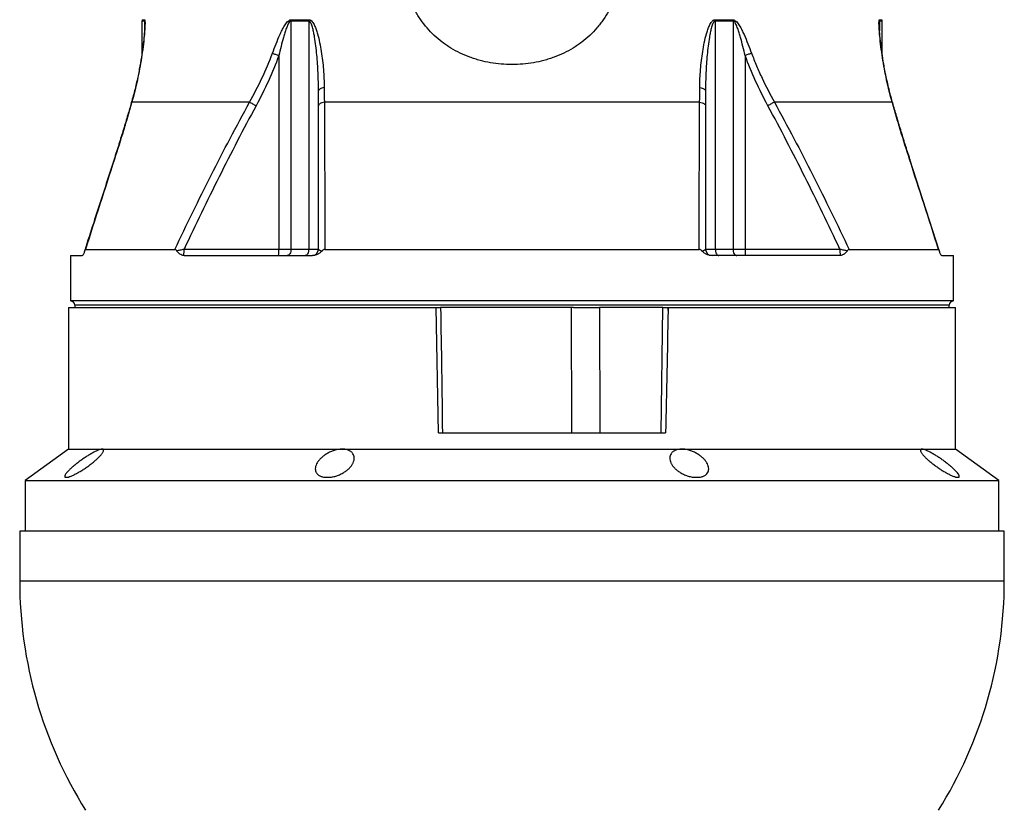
# Model space of a CAD drawing. Header units: millimetres. Extents: x 3097 to 6857, y 401 to 9519.
# Tile 2 of 6: x 3840 to 6115, y 2666 to 4494. Entities that reach past the tile are written whole.
import ezdxf

# ---------------------------------------------------------------- set-up
doc = ezdxf.new("R2010")
doc.units = ezdxf.units.MM
doc.header["$LTSCALE"] = 5

msp = doc.modelspace()

# ---------------------------------------------------------------- linework, layer by layer
at = {"color": 7, "linetype": 'Continuous', "lineweight": 25}
for p, q in [((4122.1, 4490.5), (4122.1, 4416.4)), ((4507.3, 4490.5), (4466.4, 4490.5)), ((4466.4, 4490.5), (4466.4, 3963.6)), ((4466.5, 4494), (4507.5, 4494)), ((4507.3, 4490.5), (4507.3, 3963.6)), ((5446.6, 4494), (5487.6, 4494)), ((5446.8, 4490.5), (5446.8, 3963.6)), ((5487.7, 4490.5), (5446.8, 4490.5)), ((5487.7, 4490.5), (5487.7, 3963.6)), ((5832.1, 4416), (5832.1, 4490.5)), ((4438.3, 4411), (4438.3, 3963.6)), ((5515.8, 4411), (5515.8, 3963.6)), ((4370.8, 4303.4), (4098.6, 4303.4)), ((5410.6, 4303.4), (4543.5, 4303.4)), ((5855.5, 4303.4), (5583.3, 4303.4)), ((5964.2, 3960.6), (5896.4, 4171)), ((3991.4, 3962.9), (4197.9, 3962.9)), ((4219.3, 3963.6), (4438.3, 3963.6)), ((4438.3, 3963.6), (4466.4, 3963.6)), ((4466.4, 3963.6), (4507.3, 3963.6)), ((4507.3, 3963.6), (4529.9, 3963.6)), ((4544.9, 3962.9), (5409.2, 3962.9)), ((5424.2, 3963.6), (5446.8, 3963.6)), ((5446.8, 3963.6), (5487.7, 3963.6)), ((5487.7, 3963.6), (5515.8, 3963.6)), ((5515.8, 3963.6), (5734.8, 3963.6)), ((5756.2, 3962.9), (5962.7, 3962.9)), ((3957.1, 3948.6), (3957.1, 3843.6)), ((3957.1, 3948.6), (3983.7, 3948.6)), ((4219.7, 3948.6), (4516.2, 3948.6)), ((5734.4, 3948.6), (5437.9, 3948.6)), ((5970.4, 3948.6), (5997.1, 3948.6)), ((5997.1, 3843.6), (5997.1, 3948.6)), ((3952.1, 3828.6), (3952.1, 3501.1)), ((3952.1, 3828.6), (4802.1, 3828.6)), ((5997.1, 3843.6), (3957.1, 3843.6)), ((3967.1, 3833.6), (3967.1, 3828.6)), ((4807.1, 3538.6), (4802.1, 3828.6)), ((4835.3, 3828.6), (4812.1, 3828.6)), ((5119.1, 3828.6), (4835.3, 3828.6)), ((5115.1, 3538.6), (5114.4, 3828.6)), ((5119.1, 3828.6), (5179.1, 3828.6)), ((5179.1, 3828.6), (5179.8, 3538.6)), ((5238.5, 3828.6), (5179.1, 3828.6)), ((5325.4, 3828.6), (5238.5, 3828.6)), ((5321.8, 3538.6), (5325.4, 3828.6)), ((5325.4, 3828.6), (5337.6, 3828.6)), ((5337.6, 3828.6), (5337.6, 3821.5)), ((5337.7, 3828.6), (5337.6, 3828.6)), ((5337.7, 3828.6), (6002.1, 3828.6)), ((5987.1, 3828.6), (5987.1, 3833.6)), ((6002.1, 3501.1), (6002.1, 3828.6)), ((4807.1, 3538.6), (5332, 3538.6)), ((3952.1, 3501.1), (3852.1, 3428.6)), ((3952.1, 3501.1), (4030.1, 3501.1)), ((4030.1, 3501.1), (4584.8, 3501.1)), ((4584.8, 3501.1), (5369.3, 3501.1)), ((5369.3, 3501.1), (5924, 3501.1)), ((5924, 3501.1), (6002.1, 3501.1)), ((6102.1, 3428.6), (6002.1, 3501.1)), ((3945.1, 3436.1), (3949.4, 3436.1)), ((4545.3, 3436.1), (4555.7, 3436.1)), ((5398.4, 3436.1), (5408.9, 3436.1)), ((6004.7, 3436.1), (6009, 3436.1)), ((3852.1, 3428.6), (3852.1, 3311.1)), ((3852.1, 3428.6), (6102.1, 3428.6)), ((6102.1, 3311.1), (6102.1, 3428.6)), ((3839.6, 3311.1), (3839.6, 3196.5)), ((6114.6, 3311.1), (3839.6, 3311.1)), ((6114.6, 3196.5), (6114.6, 3311.1))]:
    msp.add_line(p, q, dxfattribs=at)
at = {"color": 8, "linetype": 'Continuous', "lineweight": 25}
for p, q in [((4127.9, 4490.5), (4122.1, 4490.5)), ((4122.3, 4494), (4128.2, 4494)), ((4127.9, 4490.5), (4127.9, 4468.1)), ((5825.9, 4494), (5831.8, 4494)), ((5826.2, 4490.5), (5826.2, 4468.1)), ((5832.1, 4490.5), (5826.2, 4490.5)), ((4977.1, 3833.6), (3967.1, 3833.6)), ((5987.1, 3833.6), (4977.1, 3833.6)), ((3839.6, 3196.5), (3892.2, 3196.5)), ((3892.2, 3196.5), (6114.6, 3196.5))]:
    msp.add_line(p, q, dxfattribs=at)
at = {"color": 7, "linetype": 'Continuous', "lineweight": 25, "flags": 128}
for points in [[(4423.6, 4416.4), (4425.1, 4415.8), (4426.8, 4415.2), (4428.6, 4414.6), (4430.4, 4413.9), (4432.3, 4413.2), (4434.3, 4412.5), (4436.2, 4411.7), (4438.3, 4411)], [(5530.5, 4416.4), (5529, 4415.8), (5527.3, 4415.2), (5525.5, 4414.6), (5523.7, 4413.9), (5521.8, 4413.2), (5519.8, 4412.5), (5517.9, 4411.7), (5515.8, 4411)], [(4543.2, 4336.9), (4540.3, 4336.3), (4537.7, 4335.6), (4535.4, 4334.7), (4533.5, 4333.8), (4531.9, 4332.8), (4530.8, 4331.7), (4530.1, 4330.6), (4529.9, 4329.5)], [(5410.9, 4336.9), (5413.8, 4336.3), (5416.4, 4335.6), (5418.7, 4334.7), (5420.6, 4333.8), (5422.2, 4332.8), (5423.3, 4331.7), (5424, 4330.6), (5424.2, 4329.5)], [(4370.8, 4303.4), (4372.3, 4302.5), (4374, 4301.6), (4375.8, 4300.6), (4377.6, 4299.6), (4379.6, 4298.5), (4381.6, 4297.4), (4383.7, 4296.3), (4385.8, 4295.1)], [(4543.5, 4303.4), (4540.6, 4302.7), (4537.9, 4301.9), (4535.5, 4301), (4533.5, 4300), (4532, 4298.8), (4530.8, 4297.6), (4530.1, 4296.4), (4529.9, 4295.1)], [(5410.6, 4303.4), (5413.5, 4302.7), (5416.2, 4301.9), (5418.6, 4301), (5420.6, 4300), (5422.1, 4298.8), (5423.3, 4297.6), (5424, 4296.4), (5424.2, 4295.1)], [(5583.3, 4303.4), (5581.8, 4302.5), (5580.1, 4301.6), (5578.4, 4300.6), (5576.5, 4299.6), (5574.5, 4298.5), (5572.5, 4297.4), (5570.4, 4296.3), (5568.3, 4295.1)], [(4466.4, 3963.6), (4466.2, 3960.7), (4465.7, 3957.9), (4464.9, 3955.3), (4463.8, 3953), (4462.4, 3951.1), (4460.8, 3949.7), (4459.2, 3948.9), (4457.4, 3948.6)], [(4507.3, 3963.6), (4507.2, 3960.7), (4506.7, 3957.9), (4505.9, 3955.3), (4504.9, 3953), (4503.7, 3951.1), (4502.2, 3949.7), (4500.7, 3948.9), (4499.1, 3948.6)], [(5446.8, 3963.6), (5446.9, 3960.7), (5447.4, 3957.9), (5448.2, 3955.3), (5449.2, 3953), (5450.4, 3951.1), (5451.9, 3949.7), (5453.4, 3948.9), (5455, 3948.6)], [(5487.7, 3963.6), (5487.9, 3960.7), (5488.4, 3957.9), (5489.2, 3955.3), (5490.4, 3953), (5491.7, 3951.1), (5493.3, 3949.7), (5494.9, 3948.9), (5496.7, 3948.6)]]:
    msp.add_lwpolyline(points, dxfattribs=at)
at = {"color": 8, "linetype": 'Continuous', "lineweight": 25, "flags": 128}
for points in [[(4098.6, 4303.4), (4097.9, 4302.6), (4097.6, 4302)], [(5855.5, 4303.4), (5856.2, 4302.6), (5856.5, 4302)], [(4058.5, 4171.6), (4057.8, 4171.3), (4057.6, 4171.1)], [(5895.6, 4171.6), (5896.4, 4171.3), (5896.5, 4171.1)]]:
    msp.add_lwpolyline(points, dxfattribs=at)
at = {"color": 7, "linetype": 'Continuous', "lineweight": 25}
for centre, radius, start, end in [((4147.1, 4490.5), 25, 171.9901, 180), ((4153.1, 4490.5), 25.2, 172.0446, 180.0002), ((4508, 4490.5), 41.6, 175.2048, 180.006), ((4552.6, 4490.5), 45.2, 175.5885, 180.006), ((5401.5, 4490.5), 45.2, 359.994, 4.4115), ((5446.1, 4490.5), 41.6, 359.994, 4.7952), ((5801, 4490.5), 25.2, 359.9998, 7.9554), ((5807.1, 4490.5), 25, 0, 8.0099), ((4095.4, 3960.2), 124, 354.6599, 1.5858), ((4330.4, 3959.9), 107.9, 354.0133, 1.9891), ((4514.9, 3963.6), 15, 270, 0), ((5439.2, 3963.6), 15, 180, 270), ((5623.7, 3959.9), 107.9, 178.0109, 185.9867), ((5858.7, 3960.2), 124, 178.4142, 185.3401), ((3957.1, 3833.6), 10, 0, 90), ((5997.1, 3833.6), 10, 90, 180), ((4839.6, 3196.5), 1000, 180, 212.0331), ((5114.6, 3196.5), 1000, 327.9669, 0)]:
    msp.add_arc(centre, radius, start, end, dxfattribs=at)
msp.add_ellipse((4977.1, -1900.4), major_axis=(990.1, 58722.2), ratio=0.004516, start_param=4.81006, end_param=4.810182, dxfattribs=at)
for points, knots in [([(5230.2, 4633.3), (5230.2, 4616.5), (5228.6, 4600), (5223.8, 4575.7), (5221.8, 4567.7), (5218.3, 4555.8), (5217, 4551.8), (5214.2, 4544.1), (5212.7, 4540.3), (5204.9, 4521.5), (5197.2, 4507.3), (5185.7, 4490.6), (5183.3, 4487.3), (5178.4, 4480.9), (5175.8, 4477.8), (5168, 4468.7), (5162.5, 4462.9), (5150.8, 4452), (5144.7, 4446.8), (5135, 4439.5), (5131.7, 4437.1), (5125, 4432.6), (5121.6, 4430.4), (5104.4, 4419.9), (5089.8, 4412.9), (5070.6, 4405.8), (5066.7, 4404.5), (5058.8, 4402), (5054.8, 4400.8), (5042.8, 4397.6), (5034.7, 4395.9), (5010.4, 4391.6), (4993.8, 4390.2), (4968.6, 4390.2), (4960.3, 4390.6), (4943.8, 4392), (4935.6, 4393.1), (4919.3, 4395.9), (4911.3, 4397.7), (4899.3, 4400.9), (4895.3, 4402), (4887.4, 4404.5), (4883.5, 4405.8), (4864.3, 4412.9), (4849.7, 4419.9), (4832.5, 4430.4), (4829.1, 4432.6), (4822.4, 4437.1), (4819.1, 4439.5), (4809.4, 4446.8), (4803.3, 4452), (4785.8, 4468.4), (4775.4, 4480.5), (4763.9, 4497.1), (4761.7, 4500.5), (4757.4, 4507.4), (4755.4, 4511), (4749.6, 4521.6), (4746.1, 4528.9), (4739.9, 4543.9), (4737.1, 4551.6), (4733.6, 4563.4), (4732.5, 4567.4), (4730.5, 4575.5), (4729.5, 4579.5), (4725.5, 4599.9), (4723.9, 4616.5), (4723.9, 4633.3)], [0, 0, 0, 0, 0.0625, 0.0625, 0.09375, 0.09375, 0.109375, 0.109375, 0.125, 0.125, 0.1875, 0.1875, 0.203125, 0.203125, 0.21875, 0.21875, 0.25, 0.25, 0.28125, 0.28125, 0.296875, 0.296875, 0.3125, 0.3125, 0.375, 0.375, 0.390625, 0.390625, 0.40625, 0.40625, 0.4375, 0.4375, 0.5, 0.5, 0.53125, 0.53125, 0.5625, 0.5625, 0.59375, 0.59375, 0.609375, 0.609375, 0.625, 0.625, 0.6875, 0.6875, 0.703125, 0.703125, 0.71875, 0.71875, 0.75, 0.75, 0.8125, 0.8125, 0.828125, 0.828125, 0.84375, 0.84375, 0.875, 0.875, 0.90625, 0.90625, 0.921875, 0.921875, 0.9375, 0.9375, 1, 1, 1, 1]), ([(4128.6, 4483.3), (4128.6, 4483.2), (4128.6, 4482.5), (4128.6, 4479.9), (4128.4, 4475.2), (4128, 4468.3), (4127.2, 4458.9), (4126, 4446), (4123.9, 4428.6), (4120.7, 4406.1), (4116, 4378.7), (4109.8, 4348.9), (4103.6, 4323.1), (4099, 4307.3), (4097.5, 4302)], [0, 0, 0, 0, 0.00023, 0.024204, 0.056029, 0.092728, 0.152645, 0.221032, 0.306558, 0.439059, 0.587141, 0.745545, 0.915652, 1, 1, 1, 1]), ([(4128.2, 4494), (4128.3, 4494), (4128.4, 4493.8), (4128.6, 4493.4), (4128.7, 4493), (4128.9, 4491.6), (4129, 4490.4), (4129.1, 4487.6), (4129.1, 4486), (4129.1, 4482.6), (4129, 4480.9), (4128.8, 4475.4), (4128.6, 4471.6), (4128, 4463.7), (4127.7, 4459.7), (4126.5, 4447.6), (4125.6, 4439.3), (4123.5, 4422.6), (4122.3, 4414.2), (4119.7, 4397.2), (4118.2, 4388.7), (4115, 4371.7), (4113.3, 4363.2), (4107.7, 4337.6), (4103.5, 4320.5), (4098.6, 4303.4)], [0, 0, 0, 0, 0.015625, 0.015625, 0.03125, 0.03125, 0.0625, 0.0625, 0.09375, 0.09375, 0.125, 0.125, 0.1875, 0.1875, 0.25, 0.25, 0.375, 0.375, 0.5, 0.5, 0.625, 0.625, 0.75, 0.75, 1, 1, 1, 1]), ([(4423.6, 4416.4), (4426.3, 4423.7), (4429.1, 4430.9), (4434.8, 4445.2), (4437.7, 4452.3), (4442.4, 4462.8), (4444.1, 4466.2), (4447.5, 4473.1), (4449.2, 4476.4), (4452.2, 4481.3), (4453.2, 4482.9), (4455.4, 4486.1), (4456.5, 4487.5), (4459, 4490.3), (4460.4, 4491.5), (4462.6, 4492.9), (4463.3, 4493.3), (4464.9, 4493.8), (4465.7, 4494), (4466.5, 4494)], [0, 0, 0, 0, 0.25, 0.25, 0.5, 0.5, 0.625, 0.625, 0.75, 0.75, 0.8125, 0.8125, 0.875, 0.875, 0.9375, 0.9375, 0.96875, 0.96875, 1, 1, 1, 1]), ([(4466.4, 4490.5), (4466, 4490.5), (4465.6, 4490.4), (4464.9, 4490.1), (4464.6, 4489.9), (4463.6, 4489.2), (4463, 4488.6), (4461.4, 4486.6), (4460.5, 4485), (4458.9, 4481.9), (4458.2, 4480.2), (4456.8, 4476.9), (4456.2, 4475.2), (4454.3, 4470.2), (4453.2, 4466.7), (4451.1, 4459.9), (4450.1, 4456.4), (4447.1, 4446), (4445.3, 4439.1), (4441.7, 4425.1), (4440, 4418), (4438.3, 4411)], [0, 0, 0, 0, 0.015625, 0.015625, 0.03125, 0.03125, 0.0625, 0.0625, 0.125, 0.125, 0.1875, 0.1875, 0.25, 0.25, 0.375, 0.375, 0.5, 0.5, 0.75, 0.75, 1, 1, 1, 1]), ([(4529.9, 4329.5), (4529.9, 4343.3), (4529.5, 4357.2), (4528.3, 4384.8), (4527.4, 4398.7), (4525.4, 4419.4), (4524.7, 4426.3), (4523, 4440.1), (4522.1, 4446.9), (4520.3, 4457.2), (4519.7, 4460.6), (4518.3, 4467.3), (4517.6, 4470.7), (4516.2, 4475.6), (4515.8, 4477.3), (4514.7, 4480.5), (4514.1, 4482.1), (4513.1, 4484.4), (4512.8, 4485.2), (4512, 4486.6), (4511.6, 4487.4), (4510.6, 4488.7), (4510.1, 4489.3), (4508.8, 4490.2), (4508.1, 4490.5), (4507.3, 4490.5)], [0, 0, 0, 0, 0.25, 0.25, 0.5, 0.5, 0.625, 0.625, 0.75, 0.75, 0.8125, 0.8125, 0.875, 0.875, 0.90625, 0.90625, 0.9375, 0.9375, 0.953125, 0.953125, 0.96875, 0.96875, 0.984375, 0.984375, 1, 1, 1, 1]), ([(4507.5, 4494), (4508.3, 4494), (4509, 4493.8), (4510.5, 4493.4), (4511.2, 4493), (4513.2, 4491.7), (4514.4, 4490.6), (4516.5, 4488.1), (4517.4, 4486.7), (4519.2, 4483.8), (4520, 4482.3), (4522.2, 4477.6), (4523.4, 4474.4), (4525.7, 4468), (4526.8, 4464.6), (4529.6, 4454.6), (4531.2, 4447.8), (4534.1, 4434.1), (4535.4, 4427.2), (4538.6, 4406.5), (4540.2, 4392.6), (4542.5, 4364.8), (4543.1, 4350.8), (4543.2, 4336.9)], [0, 0, 0, 0, 0.015625, 0.015625, 0.03125, 0.03125, 0.0625, 0.0625, 0.09375, 0.09375, 0.125, 0.125, 0.1875, 0.1875, 0.25, 0.25, 0.375, 0.375, 0.5, 0.5, 0.75, 0.75, 1, 1, 1, 1]), ([(5410.9, 4336.9), (5411, 4350.9), (5411.6, 4364.8), (5413.9, 4392.5), (5415.5, 4406.4), (5418.7, 4427), (5419.9, 4433.8), (5422.8, 4447.5), (5424.4, 4454.3), (5427.2, 4464.3), (5428.3, 4467.6), (5430.6, 4474.2), (5431.9, 4477.5), (5434.1, 4482.2), (5434.9, 4483.7), (5436.6, 4486.6), (5437.5, 4488), (5439.1, 4489.9), (5439.7, 4490.5), (5440.8, 4491.6), (5441.5, 4492.1), (5442.8, 4493), (5443.5, 4493.3), (5445.1, 4493.8), (5445.8, 4494), (5446.6, 4494)], [0, 0, 0, 0, 0.25, 0.25, 0.5, 0.5, 0.625, 0.625, 0.75, 0.75, 0.8125, 0.8125, 0.875, 0.875, 0.90625, 0.90625, 0.9375, 0.9375, 0.953125, 0.953125, 0.96875, 0.96875, 0.984375, 0.984375, 1, 1, 1, 1]), ([(5446.8, 4490.5), (5446.4, 4490.5), (5446, 4490.4), (5445.3, 4490.1), (5445, 4489.9), (5444, 4489.2), (5443.5, 4488.6), (5442.5, 4487.3), (5442.1, 4486.6), (5441.3, 4485.2), (5441, 4484.4), (5440, 4482.1), (5439.4, 4480.5), (5438.3, 4477.2), (5437.8, 4475.6), (5436.5, 4470.6), (5435.7, 4467.2), (5434.4, 4460.4), (5433.7, 4457), (5432, 4446.8), (5431.1, 4439.9), (5429.4, 4426.2), (5428.7, 4419.3), (5426.7, 4398.6), (5425.8, 4384.8), (5424.6, 4357.2), (5424.2, 4343.3), (5424.2, 4329.5)], [0, 0, 0, 0, 0.007813, 0.007813, 0.015625, 0.015625, 0.03125, 0.03125, 0.046875, 0.046875, 0.0625, 0.0625, 0.09375, 0.09375, 0.125, 0.125, 0.1875, 0.1875, 0.25, 0.25, 0.375, 0.375, 0.5, 0.5, 0.75, 0.75, 1, 1, 1, 1]), ([(5487.6, 4494), (5488.4, 4494), (5489.2, 4493.8), (5490.7, 4493.3), (5491.5, 4492.9), (5493.7, 4491.5), (5495, 4490.3), (5497.5, 4487.6), (5498.6, 4486.2), (5500.8, 4483.1), (5501.8, 4481.5), (5504.8, 4476.6), (5506.5, 4473.3), (5510, 4466.4), (5511.6, 4463), (5516.3, 4452.5), (5519.3, 4445.3), (5525, 4430.9), (5527.8, 4423.7), (5530.5, 4416.4)], [0, 0, 0, 0, 0.03125, 0.03125, 0.0625, 0.0625, 0.125, 0.125, 0.1875, 0.1875, 0.25, 0.25, 0.375, 0.375, 0.5, 0.5, 0.75, 0.75, 1, 1, 1, 1]), ([(5515.8, 4411), (5514.1, 4418), (5512.4, 4425.1), (5508.8, 4439.1), (5507, 4446.1), (5504, 4456.5), (5503, 4460), (5500.9, 4466.8), (5499.8, 4470.3), (5497.9, 4475.3), (5497.3, 4477), (5495.9, 4480.3), (5495.2, 4481.9), (5494, 4484.3), (5493.6, 4485), (5492.7, 4486.5), (5492.2, 4487.3), (5491.1, 4488.6), (5490.5, 4489.2), (5489.2, 4490.2), (5488.5, 4490.5), (5487.7, 4490.5)], [0, 0, 0, 0, 0.25, 0.25, 0.5, 0.5, 0.625, 0.625, 0.75, 0.75, 0.8125, 0.8125, 0.875, 0.875, 0.90625, 0.90625, 0.9375, 0.9375, 0.96875, 0.96875, 1, 1, 1, 1]), ([(5855.5, 4303.4), (5850.6, 4320.5), (5846.4, 4337.6), (5840.8, 4363.2), (5839.1, 4371.8), (5835.9, 4388.9), (5834.4, 4397.4), (5831.8, 4414.3), (5830.6, 4422.8), (5828.4, 4439.5), (5827.5, 4447.8), (5826.4, 4460), (5826.1, 4464), (5825.5, 4471.8), (5825.3, 4475.6), (5825.1, 4481.1), (5825, 4482.8), (5825, 4486.1), (5825, 4487.7), (5825.1, 4490.5), (5825.2, 4491.7), (5825.4, 4493), (5825.5, 4493.4), (5825.7, 4493.8), (5825.8, 4494), (5825.9, 4494)], [0, 0, 0, 0, 0.25, 0.25, 0.375, 0.375, 0.5, 0.5, 0.625, 0.625, 0.75, 0.75, 0.8125, 0.8125, 0.875, 0.875, 0.90625, 0.90625, 0.9375, 0.9375, 0.96875, 0.96875, 0.984375, 0.984375, 1, 1, 1, 1]), ([(5856.6, 4302), (5854.1, 4311), (5848.5, 4331), (5841.7, 4360.8), (5836, 4390.5), (5831.5, 4418.6), (5828.6, 4441.3), (5826.9, 4458.6), (5826, 4469.3), (5825.7, 4476.7), (5825.5, 4481.4), (5825.5, 4482.7), (5825.5, 4483.1)], [0, 0, 0, 0, 0.14467, 0.321177, 0.476532, 0.620949, 0.774661, 0.847874, 0.908316, 0.960994, 0.988827, 1, 1, 1, 1]), ([(4370.8, 4303.4), (4380.9, 4321.6), (4390.4, 4340.1), (4408.1, 4377.8), (4416.2, 4396.9), (4423.6, 4416.4)], [0, 0, 0, 0, 0.5, 0.5, 1, 1, 1, 1]), ([(5530.5, 4416.4), (5534.2, 4406.7), (5538.1, 4397), (5546.2, 4377.8), (5550.4, 4368.3), (5563.7, 4340.1), (5573.2, 4321.6), (5583.3, 4303.4)], [0, 0, 0, 0, 0.25, 0.25, 0.5, 0.5, 1, 1, 1, 1]), ([(4438.3, 4411), (4431, 4391), (4422.9, 4371.4), (4405.4, 4332.8), (4395.9, 4313.8), (4385.8, 4295.1)], [0, 0, 0, 0, 0.5, 0.5, 1, 1, 1, 1]), ([(5568.3, 4295.1), (5558.2, 4313.8), (5548.7, 4332.8), (5531.2, 4371.4), (5523.1, 4391), (5515.8, 4411)], [0, 0, 0, 0, 0.5, 0.5, 1, 1, 1, 1]), ([(4097.6, 4302), (4097.5, 4301.8), (4094.9, 4292.6), (4088.9, 4271.9), (4079.4, 4240.3), (4068.8, 4205.9), (4061.4, 4182.8), (4057.6, 4171.1)], [0, 0, 0, 0, 0.005195, 0.215172, 0.476087, 0.732946, 1, 1, 1, 1]), ([(4098.6, 4303.4), (4095.6, 4292.5), (4092.4, 4281.7), (4086, 4259.8), (4082.7, 4248.9), (4072.6, 4215.9), (4065.7, 4193.8), (4058.5, 4171.6)], [0, 0, 0, 0, 0.25, 0.25, 0.5, 0.5, 1, 1, 1, 1]), ([(4197.9, 3962.9), (4225.3, 4020.4), (4253.3, 4077.6), (4310.7, 4191.2), (4340.2, 4247.6), (4370.8, 4303.4)], [0, 0, 0, 0, 0.5, 0.5, 1, 1, 1, 1]), ([(5583.3, 4303.4), (5613.9, 4247.6), (5643.4, 4191.2), (5700.8, 4077.6), (5728.8, 4020.4), (5756.2, 3962.9)], [0, 0, 0, 0, 0.5, 0.5, 1, 1, 1, 1]), ([(5895.6, 4171.6), (5888.4, 4193.8), (5881.5, 4215.9), (5871.4, 4248.9), (5868.1, 4259.8), (5861.7, 4281.7), (5858.6, 4292.5), (5855.5, 4303.4)], [0, 0, 0, 0, 0.5, 0.5, 0.75, 0.75, 1, 1, 1, 1]), ([(5896.5, 4171.1), (5892.8, 4182.5), (5885.5, 4205.2), (5875.2, 4238.5), (5865.5, 4270.8), (5859.5, 4291.6), (5856.5, 4302)], [0, 0, 0, 0, 0.2602095, 0.5160494, 0.7593703, 1, 1, 1, 1]), ([(4385.8, 4295.1), (4356.4, 4240.7), (4328, 4185.8), (4272.7, 4075.2), (4245.8, 4019.5), (4219.3, 3963.6)], [0, 0, 0, 0, 0.5, 0.5, 1, 1, 1, 1]), ([(5734.8, 3963.6), (5708.4, 4019.5), (5681.4, 4075.2), (5626.1, 4185.8), (5597.7, 4240.7), (5568.3, 4295.1)], [0, 0, 0, 0, 0.5, 0.5, 1, 1, 1, 1]), ([(4057.7, 4171.1), (4041.7, 4121.6), (4019, 4051.5), (3996.5, 3981.3), (3989.9, 3960.6)], [0, 0, 0, 0, 0.704889, 1, 1, 1, 1]), ([(3989.4, 3959.2), (3989.2, 3958.3), (3989, 3957.6), (3988.6, 3956.2), (3988.4, 3955.6), (3987.7, 3953.7), (3987.2, 3952.6), (3986.3, 3950.7), (3985.8, 3950), (3984.8, 3948.9), (3984.3, 3948.6), (3983.7, 3948.6)], [0, 0, 0, 0, 0.125, 0.125, 0.25, 0.25, 0.5, 0.5, 0.75, 0.75, 1, 1, 1, 1]), ([(3991.4, 3962.9), (3991.2, 3962.9), (3991, 3962.8), (3990.7, 3962.4), (3990.5, 3962.2), (3990.1, 3961.5), (3990, 3961.1), (3989.7, 3960.2), (3989.6, 3959.7), (3989.4, 3959.2)], [0, 0, 0, 0, 0.25, 0.25, 0.5, 0.5, 0.75, 0.75, 1, 1, 1, 1]), ([(4202.1, 3960), (4201.8, 3960.4), (4201.6, 3960.8), (4200.9, 3961.6), (4200.6, 3961.9), (4199.9, 3962.4), (4199.5, 3962.6), (4198.7, 3962.8), (4198.3, 3962.9), (4197.9, 3962.9)], [0, 0, 0, 0, 0.25, 0.25, 0.5, 0.5, 0.75, 0.75, 1, 1, 1, 1]), ([(4202.1, 3960), (4203.4, 3960.2), (4204.8, 3960.5), (4207.5, 3961.1), (4209, 3961.4), (4211.8, 3962), (4213.3, 3962.3), (4216.3, 3963), (4217.8, 3963.3), (4219.3, 3963.6)], [0, 0, 0, 0, 0.25, 0.25, 0.5, 0.5, 0.75, 0.75, 1, 1, 1, 1]), ([(4218.8, 3948.6), (4217.2, 3948.7), (4215.7, 3949.1), (4212.7, 3950.3), (4211.2, 3951.2), (4208.3, 3953.1), (4207, 3954.3), (4205.1, 3956.2), (4204.4, 3956.9), (4203.2, 3958.3), (4202.6, 3959.1), (4202.1, 3960)], [0, 0, 0, 0, 0.25, 0.25, 0.5, 0.5, 0.75, 0.75, 0.875, 0.875, 1, 1, 1, 1]), ([(4538.5, 3959.5), (4537.8, 3958.7), (4537, 3957.9), (4535.3, 3956.5), (4534.5, 3955.8), (4531.9, 3953.8), (4530.1, 3952.7), (4526.3, 3950.8), (4524.4, 3950), (4521.3, 3949.2), (4520.3, 3949), (4518.2, 3948.7), (4517.2, 3948.6), (4516.2, 3948.6)], [0, 0, 0, 0, 0.125, 0.125, 0.25, 0.25, 0.5, 0.5, 0.75, 0.75, 0.875, 0.875, 1, 1, 1, 1]), ([(4529.9, 3963.6), (4529.9, 3963.2), (4530, 3962.8), (4530.6, 3962.3), (4530.8, 3962.1), (4531.3, 3961.8), (4531.7, 3961.6), (4532.7, 3961.1), (4533.6, 3960.7), (4535.8, 3960.1), (4537, 3959.8), (4538.5, 3959.5)], [0, 0, 0, 0, 0.25, 0.25, 0.375, 0.375, 0.5, 0.5, 0.75, 0.75, 1, 1, 1, 1]), ([(4544.9, 3962.9), (4544.3, 3962.9), (4543.6, 3962.8), (4542.5, 3962.5), (4541.9, 3962.3), (4540.3, 3961.4), (4539.3, 3960.5), (4538.5, 3959.5)], [0, 0, 0, 0, 0.25, 0.25, 0.5, 0.5, 1, 1, 1, 1]), ([(5415.6, 3959.5), (5414.8, 3960.5), (5413.8, 3961.4), (5412.2, 3962.3), (5411.6, 3962.5), (5410.5, 3962.8), (5409.9, 3962.9), (5409.2, 3962.9)], [0, 0, 0, 0, 0.5, 0.5, 0.75, 0.75, 1, 1, 1, 1]), ([(5415.6, 3959.5), (5417.1, 3959.8), (5418.3, 3960.1), (5420.5, 3960.7), (5421.4, 3961.1), (5422.4, 3961.6), (5422.8, 3961.8), (5423.3, 3962.1), (5423.5, 3962.3), (5424.1, 3962.8), (5424.2, 3963.2), (5424.2, 3963.6)], [0, 0, 0, 0, 0.25, 0.25, 0.5, 0.5, 0.625, 0.625, 0.75, 0.75, 1, 1, 1, 1]), ([(5437.9, 3948.6), (5435.8, 3948.6), (5433.8, 3948.9), (5429.8, 3950), (5427.8, 3950.8), (5424, 3952.7), (5422.2, 3953.8), (5419.6, 3955.8), (5418.8, 3956.4), (5417.1, 3957.9), (5416.3, 3958.7), (5415.6, 3959.5)], [0, 0, 0, 0, 0.25, 0.25, 0.5, 0.5, 0.75, 0.75, 0.875, 0.875, 1, 1, 1, 1]), ([(5734.8, 3963.6), (5736.3, 3963.3), (5737.8, 3963), (5740.8, 3962.3), (5742.3, 3962), (5745.2, 3961.4), (5746.6, 3961.1), (5749.3, 3960.5), (5750.7, 3960.2), (5752, 3960)], [0, 0, 0, 0, 0.25, 0.25, 0.5, 0.5, 0.75, 0.75, 1, 1, 1, 1]), ([(5752, 3960), (5751.5, 3959.1), (5750.9, 3958.3), (5749.7, 3956.9), (5749, 3956.2), (5747.1, 3954.2), (5745.8, 3953.1), (5743.6, 3951.6), (5742.9, 3951.2), (5741.4, 3950.4), (5740.7, 3950), (5738.4, 3949.1), (5736.9, 3948.7), (5735.3, 3948.6)], [0, 0, 0, 0, 0.125, 0.125, 0.25, 0.25, 0.5, 0.5, 0.625, 0.625, 0.75, 0.75, 1, 1, 1, 1]), ([(5756.2, 3962.9), (5755.8, 3962.9), (5755.4, 3962.8), (5754.6, 3962.6), (5754.2, 3962.4), (5753.2, 3961.6), (5752.5, 3960.9), (5752, 3960)], [0, 0, 0, 0, 0.25, 0.25, 0.5, 0.5, 1, 1, 1, 1]), ([(5964.7, 3959.2), (5964.4, 3960.2), (5964.1, 3961.1), (5963.5, 3962.5), (5963.1, 3962.9), (5962.7, 3962.9)], [0, 0, 0, 0, 0.5, 0.5, 1, 1, 1, 1]), ([(5970.4, 3948.6), (5969.8, 3948.6), (5969.3, 3948.9), (5968.3, 3950), (5967.8, 3950.7), (5966.9, 3952.6), (5966.4, 3953.7), (5965.7, 3955.5), (5965.5, 3956.2), (5965.1, 3957.6), (5964.9, 3958.4), (5964.7, 3959.2)], [0, 0, 0, 0, 0.25, 0.25, 0.5, 0.5, 0.75, 0.75, 0.875, 0.875, 1, 1, 1, 1]), ([(4802.1, 3828.6), (4802.1, 3828.6), (4802.1, 3828.6), (4802.4, 3828.6), (4802.6, 3828.6), (4803.1, 3828.6), (4803.4, 3828.6), (4804.1, 3828.6), (4804.5, 3828.6), (4805.9, 3828.6), (4807, 3828.6), (4809.4, 3828.6), (4810.7, 3828.6), (4812.1, 3828.6)], [0, 0, 0, 0, 0.125, 0.125, 0.25, 0.25, 0.375, 0.375, 0.5, 0.5, 0.75, 0.75, 1, 1, 1, 1]), ([(4030.1, 3501.1), (4028.9, 3501.1), (4027.3, 3500.8), (4024.7, 3500.1), (4023.7, 3499.8), (4021.7, 3499.1), (4020.6, 3498.6), (4018.4, 3497.7), (4017.3, 3497.2), (4014.9, 3496.1), (4013.7, 3495.5), (4011.2, 3494.2), (4009.9, 3493.5), (4007.4, 3492.1), (4006.1, 3491.4), (4002.1, 3489.1), (3999.5, 3487.5), (3994.2, 3484.2), (3991.5, 3482.4), (3986.2, 3478.8), (3983.6, 3477), (3978.5, 3473.3), (3976, 3471.4), (3971.2, 3467.7), (3968.8, 3465.9), (3965.5, 3463.1), (3964.3, 3462.2), (3962.2, 3460.3), (3961.1, 3459.4), (3958.1, 3456.7), (3956.2, 3455), (3952.7, 3451.6), (3951.1, 3450), (3949, 3447.6), (3948.3, 3446.8), (3947.1, 3445.4), (3946.6, 3444.7), (3945.6, 3443.3), (3945.2, 3442.7), (3944.5, 3441.4), (3944.2, 3440.8), (3943.5, 3439.2), (3943.4, 3438.3), (3943.7, 3437.3), (3943.8, 3436.9), (3944.3, 3436.4), (3944.7, 3436.2), (3945.1, 3436.1)], [0, 0, 0, 0, 0.0625, 0.0625, 0.09375, 0.09375, 0.125, 0.125, 0.15625, 0.15625, 0.1875, 0.1875, 0.21875, 0.21875, 0.25, 0.25, 0.3125, 0.3125, 0.375, 0.375, 0.4375, 0.4375, 0.5, 0.5, 0.5625, 0.5625, 0.59375, 0.59375, 0.625, 0.625, 0.6875, 0.6875, 0.75, 0.75, 0.78125, 0.78125, 0.8125, 0.8125, 0.84375, 0.84375, 0.875, 0.875, 0.9375, 0.9375, 0.96875, 0.96875, 1, 1, 1, 1]), ([(3949.4, 3436.1), (3951, 3436.4), (3952.9, 3436.9), (3955.9, 3437.9), (3957, 3438.4), (3959.3, 3439.3), (3960.5, 3439.8), (3962.9, 3440.8), (3964.1, 3441.4), (3966.6, 3442.6), (3967.9, 3443.3), (3971.8, 3445.3), (3974.5, 3446.8), (3979.9, 3449.9), (3982.6, 3451.6), (3987.9, 3455), (3990.6, 3456.8), (3994.5, 3459.5), (3995.8, 3460.4), (3998.4, 3462.2), (3999.6, 3463.2), (4003.3, 3465.9), (4005.7, 3467.8), (4010.4, 3471.5), (4012.6, 3473.4), (4016.8, 3477.1), (4018.8, 3478.9), (4022.5, 3482.4), (4024.2, 3484.2), (4027.2, 3487.5), (4028.6, 3489.1), (4030.2, 3491.4), (4030.8, 3492.1), (4031.7, 3493.5), (4032, 3494.2), (4033, 3496.1), (4033.4, 3497.2), (4033.5, 3498.6), (4033.5, 3499.1), (4033.2, 3499.8), (4033, 3500.1), (4032.5, 3500.6), (4032.1, 3500.8), (4031.2, 3501), (4030.7, 3501.1), (4030.1, 3501.1)], [0, 0, 0, 0, 0.0625, 0.0625, 0.09375, 0.09375, 0.125, 0.125, 0.15625, 0.15625, 0.1875, 0.1875, 0.25, 0.25, 0.3125, 0.3125, 0.375, 0.375, 0.40625, 0.40625, 0.4375, 0.4375, 0.5, 0.5, 0.5625, 0.5625, 0.625, 0.625, 0.6875, 0.6875, 0.75, 0.75, 0.78125, 0.78125, 0.8125, 0.8125, 0.875, 0.875, 0.90625, 0.90625, 0.9375, 0.9375, 0.96875, 0.96875, 1, 1, 1, 1]), ([(4584.8, 3501.1), (4581.9, 3501.1), (4578.8, 3500.8), (4574.2, 3500.1), (4572.6, 3499.8), (4569.5, 3499.1), (4568, 3498.6), (4564.9, 3497.7), (4563.4, 3497.2), (4560.4, 3496.1), (4559, 3495.5), (4556.1, 3494.2), (4554.7, 3493.5), (4552, 3492.1), (4550.7, 3491.4), (4546.8, 3489.1), (4544.4, 3487.5), (4540, 3484.2), (4537.9, 3482.4), (4534.1, 3478.8), (4532.5, 3477), (4529.5, 3473.3), (4528.1, 3471.4), (4525.9, 3467.7), (4525, 3465.9), (4523.9, 3463.1), (4523.6, 3462.2), (4523.1, 3460.3), (4523, 3459.4), (4522.5, 3456.7), (4522.5, 3455), (4522.9, 3451.6), (4523.3, 3450), (4524.4, 3447.6), (4524.8, 3446.8), (4525.8, 3445.4), (4526.3, 3444.7), (4527.5, 3443.3), (4528.2, 3442.7), (4529.7, 3441.4), (4530.5, 3440.8), (4533.2, 3439.2), (4535.3, 3438.3), (4538.7, 3437.3), (4539.9, 3436.9), (4542.5, 3436.4), (4543.9, 3436.2), (4545.3, 3436.1)], [0, 0, 0, 0, 0.0625, 0.0625, 0.09375, 0.09375, 0.125, 0.125, 0.15625, 0.15625, 0.1875, 0.1875, 0.21875, 0.21875, 0.25, 0.25, 0.3125, 0.3125, 0.375, 0.375, 0.4375, 0.4375, 0.5, 0.5, 0.5625, 0.5625, 0.59375, 0.59375, 0.625, 0.625, 0.6875, 0.6875, 0.75, 0.75, 0.78125, 0.78125, 0.8125, 0.8125, 0.84375, 0.84375, 0.875, 0.875, 0.9375, 0.9375, 0.96875, 0.96875, 1, 1, 1, 1]), ([(4555.7, 3436.1), (4558.8, 3436.4), (4561.9, 3436.9), (4566.6, 3437.9), (4568.1, 3438.4), (4571.2, 3439.3), (4572.7, 3439.8), (4575.6, 3440.8), (4577.1, 3441.4), (4579.9, 3442.6), (4581.3, 3443.3), (4585.4, 3445.3), (4588, 3446.8), (4592.8, 3449.9), (4595, 3451.6), (4599.1, 3455), (4600.9, 3456.8), (4603.4, 3459.5), (4604.2, 3460.4), (4605.6, 3462.2), (4606.3, 3463.2), (4608.2, 3465.9), (4609.2, 3467.8), (4610.9, 3471.5), (4611.6, 3473.4), (4612.4, 3477.1), (4612.6, 3478.9), (4612.6, 3482.4), (4612.3, 3484.2), (4611.3, 3487.5), (4610.5, 3489.1), (4609, 3491.4), (4608.5, 3492.1), (4607.2, 3493.5), (4606.5, 3494.2), (4604.1, 3496.1), (4602.3, 3497.2), (4599.2, 3498.6), (4598, 3499.1), (4595.7, 3499.8), (4594.4, 3500.1), (4591.9, 3500.6), (4590.5, 3500.8), (4587.7, 3501), (4586.3, 3501.1), (4584.8, 3501.1)], [0, 0, 0, 0, 0.0625, 0.0625, 0.09375, 0.09375, 0.125, 0.125, 0.15625, 0.15625, 0.1875, 0.1875, 0.25, 0.25, 0.3125, 0.3125, 0.375, 0.375, 0.40625, 0.40625, 0.4375, 0.4375, 0.5, 0.5, 0.5625, 0.5625, 0.625, 0.625, 0.6875, 0.6875, 0.75, 0.75, 0.78125, 0.78125, 0.8125, 0.8125, 0.875, 0.875, 0.90625, 0.90625, 0.9375, 0.9375, 0.96875, 0.96875, 1, 1, 1, 1]), ([(5369.3, 3501.1), (5366.4, 3501.1), (5363.6, 3500.8), (5359.7, 3500.1), (5358.4, 3499.8), (5356.1, 3499.1), (5355, 3498.6), (5352.9, 3497.7), (5351.9, 3497.2), (5350, 3496.1), (5349.2, 3495.5), (5347.6, 3494.2), (5346.9, 3493.5), (5345.6, 3492.1), (5345.1, 3491.4), (5343.5, 3489.1), (5342.8, 3487.5), (5341.8, 3484.2), (5341.5, 3482.4), (5341.5, 3478.8), (5341.7, 3477), (5342.6, 3473.3), (5343.2, 3471.4), (5344.9, 3467.7), (5346, 3465.9), (5347.9, 3463.1), (5348.5, 3462.2), (5350, 3460.3), (5350.8, 3459.4), (5353.3, 3456.7), (5355.1, 3455), (5359.1, 3451.6), (5361.3, 3450), (5364.9, 3447.6), (5366.2, 3446.8), (5368.7, 3445.4), (5370, 3444.7), (5372.7, 3443.3), (5374.1, 3442.7), (5377, 3441.4), (5378.4, 3440.8), (5382.9, 3439.2), (5386, 3438.3), (5390.6, 3437.3), (5392.1, 3436.9), (5395.2, 3436.4), (5396.8, 3436.2), (5398.4, 3436.1)], [0, 0, 0, 0, 0.0625, 0.0625, 0.09375, 0.09375, 0.125, 0.125, 0.15625, 0.15625, 0.1875, 0.1875, 0.21875, 0.21875, 0.25, 0.25, 0.3125, 0.3125, 0.375, 0.375, 0.4375, 0.4375, 0.5, 0.5, 0.5625, 0.5625, 0.59375, 0.59375, 0.625, 0.625, 0.6875, 0.6875, 0.75, 0.75, 0.78125, 0.78125, 0.8125, 0.8125, 0.84375, 0.84375, 0.875, 0.875, 0.9375, 0.9375, 0.96875, 0.96875, 1, 1, 1, 1]), ([(5408.9, 3436.1), (5411.6, 3436.4), (5414.2, 3436.9), (5417.6, 3437.9), (5418.7, 3438.4), (5420.8, 3439.3), (5421.8, 3439.8), (5423.5, 3440.8), (5424.4, 3441.4), (5425.9, 3442.6), (5426.6, 3443.3), (5428.4, 3445.3), (5429.4, 3446.8), (5430.8, 3449.9), (5431.2, 3451.6), (5431.6, 3455), (5431.6, 3456.8), (5431.1, 3459.5), (5430.9, 3460.4), (5430.4, 3462.2), (5430.1, 3463.2), (5429.1, 3465.9), (5428.2, 3467.8), (5425.9, 3471.5), (5424.6, 3473.4), (5421.6, 3477.1), (5419.9, 3478.9), (5416.2, 3482.4), (5414.1, 3484.2), (5409.6, 3487.5), (5407.2, 3489.1), (5403.4, 3491.4), (5402.1, 3492.1), (5399.4, 3493.5), (5398, 3494.2), (5393.7, 3496.1), (5390.7, 3497.2), (5386.2, 3498.6), (5384.6, 3499.1), (5381.5, 3499.8), (5380, 3500.1), (5376.9, 3500.6), (5375.4, 3500.8), (5372.3, 3501), (5370.8, 3501.1), (5369.3, 3501.1)], [0, 0, 0, 0, 0.0625, 0.0625, 0.09375, 0.09375, 0.125, 0.125, 0.15625, 0.15625, 0.1875, 0.1875, 0.25, 0.25, 0.3125, 0.3125, 0.375, 0.375, 0.40625, 0.40625, 0.4375, 0.4375, 0.5, 0.5, 0.5625, 0.5625, 0.625, 0.625, 0.6875, 0.6875, 0.75, 0.75, 0.78125, 0.78125, 0.8125, 0.8125, 0.875, 0.875, 0.90625, 0.90625, 0.9375, 0.9375, 0.96875, 0.96875, 1, 1, 1, 1]), ([(5924, 3501.1), (5922.8, 3501.1), (5921.9, 3500.8), (5921.1, 3500.1), (5920.9, 3499.8), (5920.6, 3499.1), (5920.6, 3498.6), (5920.7, 3497.7), (5920.8, 3497.2), (5921.2, 3496.1), (5921.4, 3495.5), (5922.1, 3494.2), (5922.5, 3493.5), (5923.4, 3492.1), (5923.9, 3491.4), (5925.6, 3489.1), (5926.9, 3487.5), (5930, 3484.2), (5931.7, 3482.4), (5935.4, 3478.8), (5937.4, 3477), (5941.6, 3473.3), (5943.8, 3471.4), (5948.5, 3467.7), (5950.8, 3465.9), (5954.6, 3463.1), (5955.8, 3462.2), (5958.4, 3460.3), (5959.7, 3459.4), (5963.6, 3456.7), (5966.2, 3455), (5971.5, 3451.6), (5974.2, 3450), (5978.2, 3447.6), (5979.6, 3446.8), (5982.3, 3445.4), (5983.6, 3444.7), (5986.2, 3443.3), (5987.4, 3442.7), (5990, 3441.4), (5991.2, 3440.8), (5994.8, 3439.2), (5997.1, 3438.3), (6000.2, 3437.3), (6001.2, 3436.9), (6003, 3436.4), (6003.9, 3436.2), (6004.7, 3436.1)], [0, 0, 0, 0, 0.0625, 0.0625, 0.09375, 0.09375, 0.125, 0.125, 0.15625, 0.15625, 0.1875, 0.1875, 0.21875, 0.21875, 0.25, 0.25, 0.3125, 0.3125, 0.375, 0.375, 0.4375, 0.4375, 0.5, 0.5, 0.5625, 0.5625, 0.59375, 0.59375, 0.625, 0.625, 0.6875, 0.6875, 0.75, 0.75, 0.78125, 0.78125, 0.8125, 0.8125, 0.84375, 0.84375, 0.875, 0.875, 0.9375, 0.9375, 0.96875, 0.96875, 1, 1, 1, 1]), ([(6009, 3436.1), (6009.9, 3436.4), (6010.4, 3436.9), (6010.6, 3437.9), (6010.6, 3438.4), (6010.5, 3439.3), (6010.3, 3439.8), (6009.9, 3440.8), (6009.6, 3441.4), (6008.9, 3442.6), (6008.5, 3443.3), (6007, 3445.3), (6005.8, 3446.8), (6003, 3449.9), (6001.4, 3451.6), (5997.9, 3455), (5996, 3456.8), (5992.9, 3459.5), (5991.8, 3460.4), (5989.7, 3462.2), (5988.6, 3463.2), (5985.2, 3465.9), (5982.9, 3467.8), (5978, 3471.5), (5975.5, 3473.4), (5970.4, 3477.1), (5967.8, 3478.9), (5962.6, 3482.4), (5959.9, 3484.2), (5954.6, 3487.5), (5951.9, 3489.1), (5948, 3491.4), (5946.7, 3492.1), (5944.2, 3493.5), (5942.9, 3494.2), (5939.2, 3496.1), (5936.8, 3497.2), (5933.5, 3498.6), (5932.4, 3499.1), (5930.4, 3499.8), (5929.5, 3500.1), (5927.7, 3500.6), (5926.9, 3500.8), (5925.3, 3501), (5924.6, 3501.1), (5924, 3501.1)], [0, 0, 0, 0, 0.0625, 0.0625, 0.09375, 0.09375, 0.125, 0.125, 0.15625, 0.15625, 0.1875, 0.1875, 0.25, 0.25, 0.3125, 0.3125, 0.375, 0.375, 0.40625, 0.40625, 0.4375, 0.4375, 0.5, 0.5, 0.5625, 0.5625, 0.625, 0.625, 0.6875, 0.6875, 0.75, 0.75, 0.78125, 0.78125, 0.8125, 0.8125, 0.875, 0.875, 0.90625, 0.90625, 0.9375, 0.9375, 0.96875, 0.96875, 1, 1, 1, 1])]:
    msp.add_open_spline(points, degree=3, knots=knots, dxfattribs=at)
at = {"color": 8, "linetype": 'Continuous', "lineweight": 25}
for points, knots in [([(4128.6, 4483.3), (4128.6, 4483.9), (4128.6, 4486.4), (4128.5, 4489.1), (4128.2, 4490.4), (4128, 4490.5), (4127.9, 4490.5)], [0, 0, 0, 0, 0.178939, 0.656931, 0.913514, 1, 1, 1, 1]), ([(5826.2, 4490.5), (5826, 4490.3), (5825.9, 4490.1), (5825.6, 4488.5), (5825.5, 4486.4), (5825.5, 4483.9), (5825.5, 4483.1)], [0, 0, 0, 0, 0.2781, 0.354301, 0.788909, 1, 1, 1, 1])]:
    msp.add_open_spline(points, degree=3, knots=knots, dxfattribs=at)
at = {"color": 7, "linetype": 'Continuous', "lineweight": 25}
for points in [[(4529.9, 4295.1), (4529.9, 4306.5), (4529.9, 4318), (4529.9, 4329.5)], [(4543.2, 4336.9), (4543.3, 4325.6), (4543.4, 4314.5), (4543.5, 4303.4)], [(5410.6, 4303.4), (5410.7, 4314.5), (5410.8, 4325.6), (5410.9, 4336.9)], [(5424.2, 4329.5), (5424.2, 4318), (5424.2, 4306.5), (5424.2, 4295.1)], [(4543.5, 4303.4), (4544, 4190.2), (4544.5, 4076.6), (4544.9, 3962.9)], [(5409.2, 3962.9), (5409.6, 4076.6), (5410.1, 4190.2), (5410.6, 4303.4)], [(4529.9, 3963.6), (4529.9, 4074.3), (4529.9, 4184.9), (4529.9, 4295.1)], [(5424.2, 4295.1), (5424.2, 4184.9), (5424.2, 4074.3), (5424.2, 3963.6)], [(4058.5, 4171.6), (4036.1, 4102.1), (4013.7, 4032.5), (3991.4, 3962.9)], [(5962.7, 3962.9), (5940.4, 4032.5), (5918, 4102.1), (5895.6, 4171.6)], [(4219.7, 3948.6), (4219.4, 3948.6), (4219.1, 3948.6), (4218.8, 3948.6)], [(5735.3, 3948.6), (5735, 3948.6), (5734.7, 3948.6), (5734.4, 3948.6)], [(4812.1, 3828.6), (4813.7, 3731.9), (4815.1, 3635.3), (4816.2, 3538.6)], [(5337.6, 3821.5), (5336, 3727.2), (5334.2, 3632.9), (5332, 3538.6)]]:
    msp.add_open_spline(points, degree=3, dxfattribs=at)

doc.saveas('drawing.dxf')
